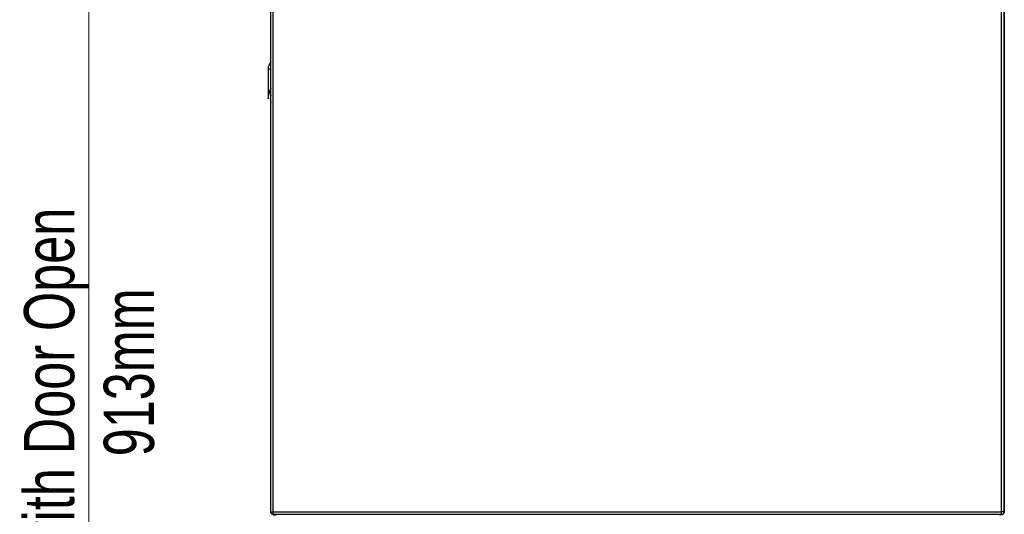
# Paper-space layout 'Specification Drawing' of a CAD drawing. Header units: millimetres. Extents: x 0 to 420, y 0 to 297.
# Tile 17 of 38: x 158 to 227, y 86 to 121. Entities that reach past the tile are written whole.
import ezdxf

# ---------------------------------------------------------------- set-up
doc = ezdxf.new("R2010")
doc.units = ezdxf.units.MM
doc.styles.add('SLDTEXTSTYLE0', font='TXT', dxfattribs={"width": 0.75})
doc.dimstyles.new('SLDDIMSTYLE2', dxfattribs={"dimtxt": 3.5, "dimasz": 3.302, "dimexe": 0, "dimexo": 0.0625, "dimgap": 0.875, "dimtad": 1, "dimlfac": 9, "dimrnd": 1e-09, "dimzin": 12, "dimdsep": 46, "dimtxsty": 'SLDTEXTSTYLE0', "dimsah": 1, "dimcen": 0.09, "dimadec": 0, "dimazin": 3, "dimtfac": 1, "dimtofl": 0, "dimtmove": 0, "dimatfit": 3, "dimfxl": 0, "dimfrac": 2, "dimtolj": 1, "dimtzin": 12, "dimarcsym": 0})

# ---------------------------------------------------------------- blocks, each defined once
blk = doc.blocks.new('_D_2')
at = {"color": 7, "linetype": 'Continuous', "lineweight": 0}
for p, q in [((174.853, 149.337), (161.998, 149.337)), ((162.998, 149.337), (162.998, 48.15)), ((175.919, 48.15), (161.998, 48.15))]:
    blk.add_line(p, q, dxfattribs=at)
at = {"color": 7, "linetype": 'Continuous', "lineweight": 18}
for points in [[(162.998, 149.337), (162.49, 146.035), (163.506, 146.035)], [(162.998, 48.15), (163.506, 51.452), (162.49, 51.452)]]:
    blk.add_solid(points, dxfattribs=at)
at = {"color": 7, "linetype": 'Continuous', "lineweight": 18, "char_height": 3.5, "attachment_point": 1, "rotation": 90, "style": 'SLDTEXTSTYLE0'}
for s, insert in [('Depth with Door Open', (158.486, 73.077)), ('913mm', (164.042, 90.489))]:
    blk.add_mtext(s, dxfattribs=dict(at, insert=insert))

psp = doc.layouts.new('Specification Drawing')

# ---------------------------------------------------------------- linework, layer by layer
at = {"color": 7, "linetype": 'Continuous', "lineweight": 25}
for p, q in [((175.6748, 86.6283), (175.6748, 149.248)), ((175.8526, 86.626), (175.8526, 149.248)), ((226.6082, 86.626), (226.6082, 149.248)), ((226.7859, 86.6283), (226.7859, 149.248)), ((226.797, 142.1149), (226.797, 86.6596)), ((175.497, 117.4947), (175.497, 115.4548)), ((175.497, 115.4548), (175.497, 115.4051)), ((175.6748, 86.6283), (175.6748, 86.626)), ((175.8526, 86.626), (226.6082, 86.626)), ((175.8526, 86.4483), (175.8526, 86.626)), ((226.6082, 86.4483), (226.6082, 86.626)), ((226.797, 86.6596), (226.7859, 86.6596)), ((226.7859, 86.6283), (226.7859, 86.626)), ((226.797, 86.6596), (226.797, 86.6594)), ((175.8526, 86.4483), (226.6082, 86.4483))]:
    psp.add_line(p, q, dxfattribs=at)
for centre, radius, start, end in [((175.6855, 118.8136), 1.3322, 261.868562, 269.541504), ((175.6839, 118.325), 0.5438, 259.253814, 269.041712), ((176.8855, 115.4051), 1.3884, 150.686715, 179.999766), ((176.8855, 115.3977), 1.2388, 167.750442, 192.249558)]:
    psp.add_arc(centre, radius, start, end, dxfattribs=at)
psp.add_ellipse((176.8859, 115.4548), major_axis=(1.3889, 0), ratio=0.9801689, start_param=2.6300696, end_param=3.1415927, dxfattribs=at)
for points, knots in [([(175.5847, 117.7881), (175.5717, 117.7681), (175.5352, 117.7117), (175.5043, 117.6106), (175.4993, 117.5311), (175.497, 117.4947)], [0, 0, 0, 0, 0.2300545, 0.6483014, 1, 1, 1, 1]), ([(175.6748, 117.988), (175.6576, 117.9397), (175.633, 117.8703), (175.5917, 117.8097), (175.5792, 117.7913)], [0, 0, 0, 0, 0.6967963, 1, 1, 1, 1]), ([(175.8157, 86.4556), (175.8224, 86.4493), (175.8501, 86.4236), (175.9191, 86.4038), (176.005, 86.4014), (176.0559, 86.422), (176.0796, 86.4316)], [0, 0, 0, 0, 0.1055186, 0.4326666, 0.7353391, 1, 1, 1, 1]), ([(226.7792, 86.5656), (226.7682, 86.5431), (226.7444, 86.4946), (226.6747, 86.4345), (226.5872, 86.4029), (226.5, 86.4016), (226.4493, 86.4221), (226.4256, 86.4316)], [0, 0, 0, 0, 0.2009449, 0.4322301, 0.6398865, 0.8320071, 1, 1, 1, 1]), ([(226.797, 86.6594), (226.7966, 86.6475), (226.7957, 86.6256), (226.7893, 86.5941), (226.7826, 86.5751), (226.7792, 86.5656)], [0, 0, 0, 0, 0.37090243, 0.68406816, 1, 1, 1, 1])]:
    psp.add_open_spline(points, degree=3, knots=knots, dxfattribs=at)
for points in [[(175.6748, 86.6283), (175.6775, 86.6281), (175.6828, 86.6277), (175.7239, 86.6272), (175.7827, 86.6266), (175.8293, 86.6262), (175.8526, 86.626)], [(175.8526, 86.4483), (175.8293, 86.4509), (175.7827, 86.4563), (175.7239, 86.4974), (175.6828, 86.5562), (175.6775, 86.6027), (175.6748, 86.626)], [(226.7859, 86.6283), (226.7833, 86.6281), (226.7779, 86.6277), (226.7368, 86.6272), (226.678, 86.6266), (226.6314, 86.6262), (226.6082, 86.626)], [(226.6082, 86.4483), (226.6314, 86.4509), (226.678, 86.4563), (226.7368, 86.4974), (226.7779, 86.5562), (226.7833, 86.6027), (226.7859, 86.626)]]:
    psp.add_open_spline(points, degree=3, dxfattribs=at)

# ---------------------------------------------------------------- dimensions: what is measured, and where the dimension line sits
at = {"color": 7, "linetype": 'Continuous', "lineweight": 18}
dim = psp.add_linear_dim(base=(168.5539, 48.1499), p1=(175.8528, 149.3372), p2=(176.9193, 48.1499), angle=90, text='Depth with Door Open\\X913mm', dimstyle='SLDDIMSTYLE2', dxfattribs=at)
dim.commit()
dim.dimension.update_dxf_attribs({"geometry": '_D_2', "text_midpoint": (168.5539, 98.7435), "dimtype": 160})

doc.saveas('drawing.dxf')
